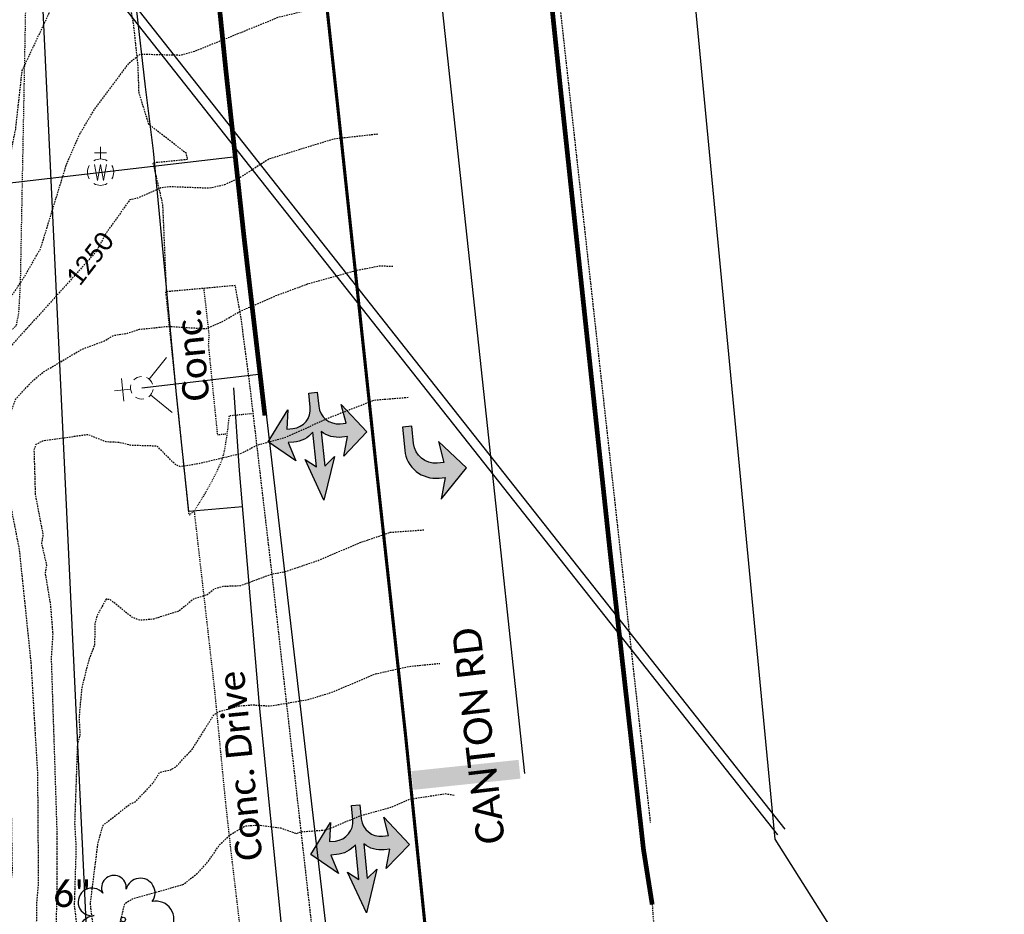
# Model space of a CAD drawing. Header units: feet. Extents: x 2262913 to 2469997, y 259999 to 435293.
# Tile 144 of 147: x 2468876 to 2468980, y 263405 to 263500. Entities that reach past the tile are written whole.
import ezdxf
from ezdxf.enums import TextEntityAlignment as Align

# ---------------------------------------------------------------- set-up
doc = ezdxf.new("R2010")
doc.units = ezdxf.units.FT
doc.header["$MEASUREMENT"] = 0
for name, pattern in [('dsolidcl', [0]), ('gasex', [0]), ('OhDOT_USTN1', [0.054999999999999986, 0.014, -0.04099999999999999]), ('OhDOT_USTN3', [0.22, 0.165, -0.055]), ('OhDOT_USTN5', [0.11, 0.055, -0.055]), ('ohelecex', [0]), ('ohteleex', [0]), ('rowex', [0]), ('waterex', [0])]:
    doc.linetypes.add(name, pattern=pattern)
doc.layers.add('0_View_Frame_Border', color=7, linetype='Continuous', plot=False)
for name, color, linetype in [('DT_X_Contour_Major', 132, 'OhDOT_USTN3'), ('DT_X_Contour_Minor', 136, 'OhDOT_USTN3'), ('DT_X_Contour_Text', 7, 'Continuous'), ('PM_X_Cells', 7, 'Continuous'), ('PM_X_CL_Double_Solid', 2, 'dsolidcl'), ('PM_X_Stop_Line', 7, 'Continuous'), ('PV_X_Driveway', 7, 'OhDOT_USTN5'), ('PV_X_EOP', 7, 'OhDOT_USTN3'), ('PV_X_Text', 7, 'Continuous'), ('PV_X_Walk', 120, 'OhDOT_USTN5'), ('RW_X_Fee_RW', 6, 'rowex'), ('RW_X_Text', 7, 'Continuous'), ('UT_X_Gas', 2, 'gasex'), ('UT_X_Overhead_Electric', 1, 'ohelecex'), ('UT_X_Overhead_Telecom', 30, 'ohteleex'), ('UT_X_Water', 133, 'waterex'), ('UT_X_Water_Cells', 131, 'Continuous'), ('VG_X_Cells', 3, 'Continuous'), ('VG_X_Flower_Bed', 3, 'OhDOT_USTN1'), ('VG_X_Text', 7, 'Continuous')]:
    doc.layers.add(name, color=color, linetype=linetype)
doc.styles.add('Simplex Normal (0.14)', font='calibri.ttf', dxfattribs={"height": 0.14})
doc.styles.add('Straight Normal (0.14) Font 30', font='calibri.ttf', dxfattribs={"height": 0.14})
doc.styles.add('Straight-Normal', font='calibri.ttf', dxfattribs={"height": 0.14})
picture_1 = doc.add_image_def('image1.tif', size_in_pixel=(5000, 5000))
picture_2 = doc.add_image_def('image2.jpg', size_in_pixel=(1570, 936))
picture_3 = doc.add_image_def('image3.jpg', size_in_pixel=(1570, 936))

# ---------------------------------------------------------------- blocks, each defined once
blk = doc.blocks.new('TREE')
at = {"linetype": 'Continuous'}
blk.add_circle((0, 0), 0.012, dxfattribs=at)
for centre, radius, start, end in [((-0.04918672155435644, 0.1683766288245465), 0.06583849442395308, 354.0046972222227, 205.9741166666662), ((0.09130802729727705, 0.1414521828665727), 0.07764901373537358, 323.8299555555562, 165.0376027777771), ((-0.1654724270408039, 0.09320178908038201), 0.07353570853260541, 39.06254444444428, 279.5412388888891), ((0.173012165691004, 0.001797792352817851), 0.09573570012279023, 259.1453111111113, 101.459613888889), ((-0.1426726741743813, -0.07743288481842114), 0.09868828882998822, 96.17219444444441, 320.5737111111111), ((0.04731863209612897, -0.1302604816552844), 0.1141857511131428, 184.9475722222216, 19.45715277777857)]:
    blk.add_arc(centre, radius, start, end, dxfattribs=at)
blk = doc.blocks.new('FH')
at = {"layer": 'UT_X_Water_Cells', "color": 133, "linetype": 'Continuous', "lineweight": 0}
for p, q in [((-8.333333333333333e-05, 0.06016666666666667), (-8.333333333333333e-05, 0.1461666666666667)), ((0.05991666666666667, 0.1031666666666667), (-0.06008333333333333, 0.1031666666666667)), ((-0.04233333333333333, -0.04241666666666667), (-0.1463333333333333, -0.1463333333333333)), ((0.04225, -0.04241666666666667), (0.14625, -0.1463333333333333))]:
    blk.add_line(p, q, dxfattribs=at)
for start, end in [(68.13946111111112, 112.0379833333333), (140.0209916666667, 184.0629333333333), (356.016475, 39.98885277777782), (211.8787722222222, 255.8479305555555), (283.8238944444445, 329.9096694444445)]:
    blk.add_arc((0, 0), 0.06, start, end, dxfattribs=at)
blk = doc.blocks.new('WGV')
at = {"layer": 'UT_X_Water_Cells', "color": 133, "linetype": 'Continuous', "lineweight": 0}
for p, q in [((0, 0.06999999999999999), (0, 0.1335833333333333)), ((0.03175, 0.1018333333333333), (-0.03183333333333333, 0.1018333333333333))]:
    blk.add_line(p, q, dxfattribs=at)
at = {"layer": 'UT_X_Water_Cells', "color": 133, "linetype": 'Continuous', "lineweight": 0, "flags": 128}
blk.add_lwpolyline([(-0.03183333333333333, 0.041), (-0.01591666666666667, -0.04516666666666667), (0, 0.041), (0.016, -0.04516666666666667), (0.03183333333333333, 0.041)], dxfattribs=at)
at = {"layer": 'UT_X_Water_Cells', "color": 133, "linetype": 'Continuous', "lineweight": 0}
for start, end in [(60.01836111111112, 120.0157416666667), (330.0183611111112, 29.98163888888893), (239.9842583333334, 299.9816388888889)]:
    blk.add_arc((-2.126367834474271e-05, 7.501006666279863e-05), 0.07000065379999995, start, end, dxfattribs=at)
at = {"layer": 'UT_X_Water_Cells', "color": 133, "linetype": 'Continuous', "lineweight": 0, "extrusion": (0, 0, -1)}
blk.add_arc((2.126367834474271e-05, 7.501006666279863e-05), 0.07000065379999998, 330.0183611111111, 29.98163888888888, dxfattribs=at)

msp = doc.modelspace()

# ---------------------------------------------------------------- hatches: boundary and pattern name
at = {"layer": 'PM_X_Cells'}
h = msp.add_hatch(color=256, dxfattribs=at)
h.dxf.hatch_style = 1
edge = h.paths.add_edge_path()
edge.add_line((2468906.178313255, 263460.6475344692), (2468907.073764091, 263460.7379099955))
edge.add_line((2468907.073764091, 263460.7379099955), (2468907.225142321, 263459.2380375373))
edge.add_arc((2468909.281733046, 263459.4473161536), 2.067211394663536, 185.8104162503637, 275.7631823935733)
edge.add_line((2468909.489316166, 263457.3905536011), (2468910.118907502, 263457.4540966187))
edge.add_line((2468910.118907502, 263457.4540966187), (2468909.617982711, 263459.4297813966))
edge.add_line((2468909.617982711, 263459.4297813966), (2468912.323973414, 263456.5187957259))
edge.add_line((2468912.323973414, 263456.5187957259), (2468909.868982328, 263453.9553149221))
edge.add_line((2468909.868982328, 263453.9553149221), (2468910.26350835, 263456.0213752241))
edge.add_line((2468910.26350835, 263456.0213752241), (2468909.666498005, 263455.9614936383))
edge.add_arc((2468909.323398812, 263458.8946652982), 2.953169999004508, 231.7166301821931, 276.67168842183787, ccw=False)
edge.add_line((2468907.493758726, 263456.5765561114), (2468907.864549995, 263452.9027148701))
edge.add_line((2468907.864549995, 263452.9027148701), (2468908.881051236, 263453.9098799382))
edge.add_line((2468908.881051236, 263453.9098799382), (2468907.778326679, 263449.2757236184))
edge.add_line((2468907.778326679, 263449.2757236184), (2468905.771846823, 263453.5960760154))
edge.add_line((2468905.771846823, 263453.5960760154), (2468906.969099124, 263452.8123393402))
edge.add_line((2468906.969099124, 263452.8123393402), (2468906.59830789, 263456.4861805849))
edge.add_arc((2468904.342363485, 263458.3919423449), 2.953169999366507, 274.8547083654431, 319.80976660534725, ccw=False)
edge.add_line((2468904.592288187, 263455.4493668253), (2468903.995352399, 263455.3887465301))
edge.add_line((2468903.995352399, 263455.3887465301), (2468904.794760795, 263453.4431869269))
edge.add_line((2468904.794760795, 263453.4431869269), (2468901.877046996, 263455.4644145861))
edge.add_line((2468901.877046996, 263455.4644145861), (2468903.946793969, 263458.857403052))
edge.add_line((2468903.946793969, 263458.857403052), (2468903.850751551, 263456.8214679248))
edge.add_line((2468903.850751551, 263456.8214679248), (2468904.480342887, 263456.8850109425))
edge.add_arc((2468904.272758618, 263458.9417733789), 2.067211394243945, 275.763214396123, 365.7159805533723)
edge.add_line((2468906.329691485, 263459.1476620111), (2468906.178313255, 263460.6475344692))
h = msp.add_hatch(color=256, dxfattribs=at)
h.dxf.hatch_style = 1
edge = h.paths.add_edge_path()
edge.add_line((2468916.105986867, 263457.0418161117), (2468916.345425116, 263454.5747078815))
edge.add_arc((2468919.612039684, 263454.8920307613), 3.281990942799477, 185.5483725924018, 276.4395550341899)
edge.add_line((2468919.980131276, 263451.6307467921), (2468920.643686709, 263451.6951462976))
edge.add_line((2468920.643686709, 263451.6951462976), (2468920.196518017, 263449.4012229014))
edge.add_line((2468920.196518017, 263449.4012229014), (2468922.888829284, 263452.7168011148))
edge.add_line((2468922.888829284, 263452.7168011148), (2468919.940008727, 263455.4949421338))
edge.add_line((2468919.940008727, 263455.4949421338), (2468920.489129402, 263453.2876638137))
edge.add_line((2468920.489129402, 263453.2876638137), (2468919.789317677, 263453.2197455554))
edge.add_arc((2468919.567441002, 263455.5059039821), 2.296900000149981, 185.5433197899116, 275.5433197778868, ccw=False)
edge.add_line((2468917.281282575, 263455.2840273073), (2468917.10131025, 263457.1384144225))
edge.add_line((2468917.10131025, 263457.1384144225), (2468916.105986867, 263457.0418161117))
h = msp.add_hatch(color=256, dxfattribs=at)
h.dxf.hatch_style = 1
edge = h.paths.add_edge_path()
edge.add_line((2468910.689744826, 263416.8892650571), (2468911.585195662, 263416.9796405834))
edge.add_line((2468911.585195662, 263416.9796405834), (2468911.736573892, 263415.4797681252))
edge.add_arc((2468913.793164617, 263415.6890467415), 2.067211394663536, 185.8104162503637, 275.7631823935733)
edge.add_line((2468914.000747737, 263413.632284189), (2468914.630339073, 263413.6958272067))
edge.add_line((2468914.630339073, 263413.6958272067), (2468914.129414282, 263415.6715119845))
edge.add_line((2468914.129414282, 263415.6715119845), (2468916.835404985, 263412.7605263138))
edge.add_line((2468916.835404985, 263412.7605263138), (2468914.380413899, 263410.19704551))
edge.add_line((2468914.380413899, 263410.19704551), (2468914.774939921, 263412.263105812))
edge.add_line((2468914.774939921, 263412.263105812), (2468914.177929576, 263412.2032242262))
edge.add_arc((2468913.834830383, 263415.1363958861), 2.953169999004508, 231.7166301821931, 276.67168842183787, ccw=False)
edge.add_line((2468912.005190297, 263412.8182866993), (2468912.375981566, 263409.144445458))
edge.add_line((2468912.375981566, 263409.144445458), (2468913.392482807, 263410.1516105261))
edge.add_line((2468913.392482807, 263410.1516105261), (2468912.28975825, 263405.5174542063))
edge.add_line((2468912.28975825, 263405.5174542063), (2468910.283278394, 263409.8378066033))
edge.add_line((2468910.283278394, 263409.8378066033), (2468911.480530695, 263409.0540699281))
edge.add_line((2468911.480530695, 263409.0540699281), (2468911.109739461, 263412.7279111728))
edge.add_arc((2468908.853795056, 263414.6336729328), 2.953169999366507, 274.8547083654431, 319.80976660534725, ccw=False)
edge.add_line((2468909.103719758, 263411.6910974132), (2468908.50678397, 263411.630477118))
edge.add_line((2468908.50678397, 263411.630477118), (2468909.306192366, 263409.6849175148))
edge.add_line((2468909.306192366, 263409.6849175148), (2468906.388478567, 263411.706145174))
edge.add_line((2468906.388478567, 263411.706145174), (2468908.45822554, 263415.0991336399))
edge.add_line((2468908.45822554, 263415.0991336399), (2468908.362183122, 263413.0631985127))
edge.add_line((2468908.362183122, 263413.0631985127), (2468908.991774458, 263413.1267415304))
edge.add_arc((2468908.784190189, 263415.1835039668), 2.067211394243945, 275.763214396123, 365.7159805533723)
edge.add_line((2468910.841123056, 263415.389392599), (2468910.689744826, 263416.8892650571))

# ---------------------------------------------------------------- linework, layer by layer
at = {"layer": 'DT_X_Contour_Major', "flags": 128}
for points in [[(2468913.488282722, 263488.1038683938), (2468908.820753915, 263487.5833227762), (2468901.969831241, 263485.4727561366), (2468898.875120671, 263483.5101342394), (2468897.246125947, 263482.737567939), (2468895.647378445, 263482.3638042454), (2468891.380341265, 263482.5260807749), (2468890.488244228, 263482.4105272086), (2468888.052747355, 263481.3306310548), (2468887.193626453, 263481.1446760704), (2468884.68982859, 263477.6318559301), (2468883.613280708, 263475.6307214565), (2468873.032869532, 263463.9012137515), (2468871.384325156, 263461.8761088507), (2468870.395674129, 263460.0344297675), (2468870.149485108, 263455.8012774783), (2468870.679472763, 263453.7505407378), (2468872.723667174, 263447.5573202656), (2468873.303683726, 263444.5769228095), (2468874.547041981, 263421.1815861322), (2468874.705852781, 263409.8708179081), (2468874.393059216, 263407.0274042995), (2468874.145141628, 263396.8658907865), (2468874.383624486, 263392.5289603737), (2468874.003973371, 263387.0971632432), (2468873.547476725, 263385.8608271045), (2468873.473525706, 263385.0475146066), (2468873.663049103, 263384.1203037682), (2468873.110473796, 263381.6387249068), (2468871.086403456, 263376.1454185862), (2468870.173953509, 263374.7198427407), (2468867.337687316, 263371.6052773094), (2468863.811566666, 263369.5894448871), (2468860.55097417, 263368.6999062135), (2468848.731585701, 263367.9401471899), (2468842.090905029, 263368.1097230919), (2468835.899404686, 263368.6261508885), (2468828.843914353, 263369.7871709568), (2468822.371332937, 263370.2276948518), (2468819.714269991, 263370.1770817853), (2468816.69332179, 263369.6807114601), (2468813.996648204, 263369.4433412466), (2468807.124019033, 263369.886603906), (2468804.568693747, 263369.7687024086), (2468799.812008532, 263368.794017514), (2468793.497061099, 263367.9848065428), (2468785.948954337, 263367.9800269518), (2468780.265201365, 263368.2054581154), (2468764.270908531, 263370.9861796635), (2468761.052054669, 263371.2190814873), (2468758.801335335, 263371.1278196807), (2468757.524048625, 263370.8744592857), (2468755.19079175, 263369.6534907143), (2468754.006214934, 263368.8201712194), (2468752.869463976, 263367.2997400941), (2468750.437924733, 263361.9741332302), (2468748.293729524, 263359.2857313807), (2468746.161573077, 263357.4256603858), (2468744.409126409, 263356.1776112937), (2468741.355792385, 263354.8396644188), (2468740.436687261, 263354.053699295), (2468740.148629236, 263352.6847152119), (2468740.173282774, 263351.0760352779), (2468741.411766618, 263348.5553566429), (2468742.236331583, 263347.3444696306), (2468743.226870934, 263346.6690641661), (2468744.889650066, 263346.0957259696), (2468747.507870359, 263345.6954593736), (2468748.005766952, 263345.3643356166), (2468747.95131465, 263344.632449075), (2468746.572701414, 263342.0936390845), (2468735.165426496, 263326.2777251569), (2468731.602625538, 263322.5493374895)], [(2468825.650987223, 263308.919141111), (2468829.385409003, 263313.8588030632), (2468833.736842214, 263321.3353290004), (2468834.749549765, 263324.101302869), (2468835.720864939, 263325.4680230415), (2468836.19291295, 263326.4359244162), (2468838.402691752, 263329.2526817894), (2468841.092932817, 263333.0908046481), (2468841.992671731, 263334.6432940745), (2468842.082791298, 263335.2566073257), (2468841.93498417, 263335.556259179), (2468840.601138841, 263336.5816995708), (2468836.590668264, 263338.5866069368), (2468813.090077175, 263348.0564550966), (2468811.319837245, 263348.9550260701), (2468809.187826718, 263350.9568345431), (2468808.536113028, 263351.8647247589), (2468808.783589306, 263352.2651544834), (2468811.928019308, 263353.3003160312), (2468819.74581458, 263354.8703028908), (2468827.328632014, 263355.7139040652), (2468837.754210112, 263355.8607134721), (2468839.476262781, 263356.1959835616), (2468842.282401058, 263356.0703763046), (2468848.780615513, 263356.8018577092), (2468851.543817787, 263357.6796308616), (2468857.957760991, 263357.5834164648), (2468861.973590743, 263357.9048748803), (2468863.987624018, 263357.8817627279), (2468865.56735375, 263357.626035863), (2468867.067106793, 263358.2610768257), (2468872.159132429, 263361.5414512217), (2468874.961331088, 263363.6879389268), (2468880.110551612, 263369.0385549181), (2468882.296712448, 263372.3419907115), (2468883.298604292, 263374.1866934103), (2468884.41072875, 263377.1623586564), (2468885.208833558, 263381.7265029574), (2468885.789241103, 263386.924562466), (2468885.537481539, 263394.4508582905), (2468886.068316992, 263400.6600287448), (2468886.214181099, 263404.6611144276), (2468886.663907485, 263406.5075960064), (2468887.493303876, 263407.0085184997), (2468892.898149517, 263408.5380015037), (2468894.382170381, 263409.7296387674), (2468895.471973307, 263410.9082135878), (2468896.714483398, 263412.7165017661), (2468897.797781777, 263413.7743550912), (2468899.416914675, 263414.7311195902), (2468900.820688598, 263414.828405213), (2468903.160233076, 263414.5244232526), (2468904.872133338, 263413.919737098), (2468905.311559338, 263414.104047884), (2468908.016997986, 263414.3061220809), (2468911.5918168, 263415.7983364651), (2468914.881859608, 263416.7063296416), (2468916.90127796, 263417.5698377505), (2468920.621255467, 263418.1520830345), (2468921.645590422, 263417.9974345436)]]:
    msp.add_lwpolyline(points, dxfattribs=at)
at = {"layer": 'DT_X_Contour_Minor', "flags": 128}
for points in [[(2468698.43505378, 263328.2515064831), (2468702.831359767, 263332.7209463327), (2468709.877700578, 263341.4398871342), (2468714.481431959, 263348.1935450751), (2468716.676155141, 263350.4650776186), (2468717.515376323, 263351.6870264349), (2468717.589772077, 263352.0434309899), (2468717.4488999, 263352.3106200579), (2468716.533645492, 263352.6018551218), (2468714.569433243, 263352.8685444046), (2468712.175038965, 263354.0936295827), (2468711.490416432, 263354.5970749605), (2468709.315608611, 263357.6032963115), (2468708.696030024, 263359.6509106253), (2468708.76709493, 263362.2779256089), (2468710.11733096, 263365.0656494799), (2468711.938062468, 263366.6890192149), (2468713.447774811, 263367.7360317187), (2468715.521286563, 263368.5974058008), (2468719.226512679, 263372.0905074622), (2468719.908663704, 263372.5018256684), (2468722.579408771, 263373.2158331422), (2468728.598619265, 263377.3850896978), (2468731.468753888, 263378.0150472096), (2468734.228538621, 263378.2589776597), (2468750.552368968, 263377.9095234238), (2468756.354169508, 263378.0722365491), (2468760.79830174, 263377.8103412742), (2468771.362494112, 263376.6133390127), (2468776.313806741, 263376.2487449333), (2468779.765685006, 263376.2972537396), (2468785.325361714, 263375.7100689), (2468788.175528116, 263375.1236924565), (2468791.255535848, 263375.0468771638), (2468800.796321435, 263375.7583616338), (2468803.706427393, 263375.749069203), (2468804.67730527, 263376.0072759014), (2468811.574312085, 263376.6152426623), (2468817.886860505, 263376.3084980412), (2468823.521441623, 263376.4422120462), (2468832.719922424, 263375.6081706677), (2468836.414761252, 263375.5430120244), (2468839.499713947, 263375.2440221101), (2468843.00193349, 263374.4305692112), (2468844.799145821, 263374.2537538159), (2468846.194463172, 263374.353444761), (2468848.047813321, 263374.779905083), (2468850.946832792, 263376.4887580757), (2468851.811772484, 263376.7179137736), (2468851.021462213, 263378.06648684), (2468849.641789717, 263382.2351217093), (2468848.079344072, 263382.2116488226), (2468846.010956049, 263382.5020267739), (2468836.010803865, 263385.0716278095), (2468862.62451715, 263385.3002857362), (2468864.949423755, 263385.5127441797), (2468862.768207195, 263389.8131460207), (2468862.181212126, 263391.4325481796), (2468861.684016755, 263395.0412363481), (2468861.954767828, 263398.385332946), (2468862.312870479, 263400.6454211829), (2468863.694408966, 263405.3823465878), (2468864.356611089, 263409.7949928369), (2468865.369227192, 263411.7805238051), (2468866.179428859, 263414.0268824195), (2468867.592560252, 263419.6033622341), (2468868.307949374, 263427.3470773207), (2468868.653157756, 263428.5646306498), (2468869.788452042, 263445.1544405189), (2468869.636259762, 263445.3642347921), (2468862.312154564, 263445.4340615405), (2468857.658807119, 263445.7092340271), (2468857.553455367, 263446.191091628), (2468858.367785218, 263447.6798186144), (2468857.772331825, 263450.1370389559), (2468858.161218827, 263457.9221681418), (2468859.050856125, 263461.3498188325), (2468860.497862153, 263464.9637090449), (2468861.57691594, 263466.8892621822), (2468863.596154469, 263468.0815606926), (2468864.424626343, 263469.1235593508), (2468865.904990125, 263469.9247065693), (2468868.750406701, 263470.9240845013), (2468870.840808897, 263471.3644425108), (2468871.22973763, 263471.8888214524), (2468873.198132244, 263482.5836349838), (2468874.421247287, 263485.3340123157), (2468875.088882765, 263488.6416809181), (2468875.778215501, 263494.8483022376), (2468878.903405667, 263501.5168819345), (2468882.011579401, 263506.3876356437), (2468883.352687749, 263507.7687640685), (2468884.398887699, 263508.3656194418), (2468885.765398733, 263508.6788555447), (2468886.47907704, 263509.3565651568), (2468889.486816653, 263509.478907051), (2468896.219702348, 263512.5683999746), (2468904.545978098, 263515.3972819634), (2468910.207767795, 263516.170435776)], [(2468714.785320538, 263325.2237073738), (2468716.847280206, 263327.3773989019), (2468720.023834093, 263331.214180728), (2468731.426331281, 263346.6953057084), (2468731.933673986, 263347.6020891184), (2468732.116220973, 263348.3910780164), (2468731.668300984, 263348.8500907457), (2468727.768449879, 263349.8212014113), (2468727.010803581, 263350.4498121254), (2468724.608467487, 263353.3561806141), (2468724.154027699, 263354.2539795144), (2468724.074442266, 263355.423547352), (2468724.250615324, 263356.9049512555), (2468724.61853415, 263358.1788832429), (2468725.038976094, 263358.7171687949), (2468728.599176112, 263359.8006481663), (2468730.76016524, 263360.2500995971), (2468733.342483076, 263361.5428283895), (2468733.811977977, 263362.0443018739), (2468734.772030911, 263362.6407743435), (2468736.742859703, 263364.9664204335), (2468738.38768206, 263366.5454618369), (2468740.051263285, 263368.592300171), (2468740.5009687, 263368.8795832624), (2468741.467327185, 263370.6310359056), (2468742.971262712, 263372.3712965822), (2468744.321325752, 263373.1430554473), (2468745.887743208, 263373.674052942), (2468754.57711581, 263374.6251009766), (2468758.255648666, 263374.8425721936), (2468762.406106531, 263374.5434155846), (2468769.225924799, 263373.3765477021), (2468776.433304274, 263372.6626731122), (2468782.777775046, 263371.6085304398), (2468789.737128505, 263371.120561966), (2468794.282512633, 263371.2587367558), (2468797.22969741, 263371.5413449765), (2468806.127703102, 263373.0801230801), (2468811.248961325, 263373.0747139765), (2468813.353044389, 263372.7798109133), (2468818.428216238, 263372.9672590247), (2468819.497871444, 263373.1912840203), (2468824.496059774, 263373.2122631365), (2468830.964527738, 263372.4328166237), (2468839.645094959, 263370.959095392), (2468847.252922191, 263370.5725118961), (2468860.885643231, 263371.9181834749), (2468862.731539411, 263372.4533429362), (2468864.212999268, 263373.256678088), (2468865.684907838, 263374.3482204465), (2468867.238439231, 263377.1668402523), (2468867.481870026, 263378.1361556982), (2468868.43926967, 263379.3552443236), (2468869.224334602, 263381.5113788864), (2468870.061473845, 263383.0035726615), (2468870.53356535, 263384.2618392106), (2468870.444103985, 263385.517714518), (2468871.157577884, 263407.7044002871), (2468871.411318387, 263427.7886509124), (2468871.213667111, 263445.4509882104), (2468870.209900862, 263447.5259522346), (2468869.033601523, 263449.3486934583), (2468865.446820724, 263453.6764108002), (2468864.698809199, 263454.3284734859), (2468864.425390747, 263456.2202975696), (2468864.350537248, 263458.5346737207), (2468865.270635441, 263461.2664926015), (2468866.442441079, 263463.2339461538), (2468867.730917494, 263464.7090014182), (2468871.697237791, 263467.5847262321), (2468873.061615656, 263468.8456631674), (2468874.396667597, 263470.5384550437), (2468876.0436916, 263473.0264136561), (2468877.745072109, 263476.006721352), (2468880.458771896, 263484.8330160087), (2468881.820715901, 263488.0008606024), (2468883.37377133, 263490.6242524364), (2468887.122154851, 263495.6682393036), (2468888.291051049, 263496.6046896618), (2468892.599058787, 263496.4987130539), (2468894.103962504, 263496.9235295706), (2468903.007613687, 263500.5393712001), (2468908.312766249, 263501.8207084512), (2468911.848025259, 263502.1371520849)], [(2468748.991850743, 263319.7762961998), (2468752.190753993, 263323.0406120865), (2468755.107464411, 263327.8678728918), (2468761.905175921, 263336.8520249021), (2468766.194554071, 263341.3359407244), (2468766.275146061, 263341.9636496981), (2468765.858533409, 263342.2960374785), (2468764.405038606, 263342.6357875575), (2468761.628365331, 263342.8774161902), (2468758.548042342, 263343.6834182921), (2468757.939862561, 263344.1885789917), (2468756.254427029, 263346.5638948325), (2468755.811898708, 263347.4313312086), (2468755.58754959, 263351.4265700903), (2468756.651713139, 263354.0139258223), (2468758.556071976, 263355.701580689), (2468759.593861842, 263356.3235110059), (2468761.223394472, 263357.7531962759), (2468763.916299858, 263361.2303110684), (2468766.80904157, 263363.7691160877), (2468769.95756118, 263365.6092705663), (2468770.981415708, 263365.7805858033), (2468778.034146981, 263365.5559220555), (2468782.024764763, 263365.2580269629), (2468788.210428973, 263365.243216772), (2468795.022337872, 263365.5188184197), (2468798.575306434, 263365.888533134), (2468800.338333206, 263366.2348002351), (2468801.696705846, 263366.7432212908), (2468804.860254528, 263367.1666100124), (2468814.884578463, 263366.9755265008), (2468819.874712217, 263367.4546553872), (2468823.085878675, 263367.5540585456), (2468840.435198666, 263366.0204857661), (2468847.606175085, 263365.6171247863), (2468856.4858462, 263366.0235344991), (2468863.101324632, 263366.7930206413), (2468865.887031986, 263367.772760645), (2468867.815012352, 263368.7474459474), (2468871.365230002, 263371.9532589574), (2468873.25567488, 263374.4629667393), (2468875.007577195, 263378.3372550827), (2468876.252443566, 263382.8058743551), (2468877.35201787, 263389.1829867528), (2468877.190684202, 263397.1403774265), (2468877.34735821, 263406.6617983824), (2468877.520275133, 263408.6105671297), (2468877.437389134, 263420.2548411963), (2468876.739866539, 263432.0009026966), (2468875.492735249, 263444.0593138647), (2468874.124906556, 263451.04292751), (2468873.886681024, 263453.1272102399), (2468873.923492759, 263455.0647312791), (2468874.535445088, 263458.4497114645), (2468875.094579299, 263460.0341314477), (2468876.896978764, 263461.954000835), (2468878.034851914, 263462.8863859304), (2468882.089810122, 263465.2855868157), (2468884.466714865, 263466.1651643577), (2468885.481554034, 263466.7643508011), (2468886.854099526, 263466.9750337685), (2468888.206009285, 263467.407244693), (2468891.255081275, 263467.727567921), (2468895.255432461, 263467.4723338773), (2468897.024672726, 263468.2394317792), (2468898.891859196, 263469.3292578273), (2468902.68103468, 263470.9782187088), (2468906.030390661, 263472.2173405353), (2468911.1963398, 263473.6552431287), (2468913.621137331, 263474.1316283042), (2468915.111015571, 263474.1147290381)], [(2468916.719356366, 263460.1618431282), (2468913.061628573, 263459.8659734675), (2468908.164283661, 263457.9459955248), (2468903.600603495, 263455.8798365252), (2468900.701237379, 263455.1098136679), (2468899.006672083, 263454.2259535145), (2468894.586548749, 263453.1575243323), (2468892.576075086, 263452.8334495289), (2468892.022221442, 263453.0550246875), (2468890.073083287, 263455.0106208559), (2468887.275629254, 263455.1003546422), (2468886.040903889, 263455.405519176), (2468884.666552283, 263455.4658683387), (2468882.744416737, 263456.2235158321), (2468878.017084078, 263455.5715667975), (2468877.234623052, 263455.2040722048), (2468877.024578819, 263454.6111256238), (2468877.164347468, 263449.8546948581), (2468877.982028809, 263445.5937823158), (2468877.819976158, 263444.7291668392), (2468878.351923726, 263442.3903653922), (2468878.210379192, 263441.5597489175), (2468878.771257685, 263438.1356461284), (2468879.01759126, 263435.1065135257), (2468878.852533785, 263432.4993772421), (2468879.456984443, 263414.0039934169), (2468879.458164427, 263407.6675758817), (2468879.053001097, 263393.9765275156), (2468879.24120326, 263392.6367988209), (2468879.219950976, 263386.4817510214), (2468878.869243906, 263384.9070272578), (2468878.411382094, 263380.9282578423), (2468877.735286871, 263378.1176606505), (2468876.416258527, 263374.6502349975), (2468875.346978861, 263372.9068748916), (2468872.494949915, 263369.6392692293), (2468871.120738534, 263368.402529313), (2468867.910519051, 263366.3025940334), (2468866.106692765, 263365.3139121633), (2468863.112517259, 263364.5416339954), (2468856.676465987, 263363.7035220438), (2468852.483514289, 263363.5345030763), (2468834.784666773, 263364.2644676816), (2468827.204635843, 263365.0148458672), (2468820.588434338, 263365.0991920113), (2468813.551628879, 263364.5633375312), (2468809.905958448, 263364.4677520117), (2468807.324161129, 263364.7401628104), (2468803.404378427, 263364.5106730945), (2468796.783356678, 263363.2263860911), (2468790.19109169, 263362.6678741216), (2468785.299626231, 263362.4582826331), (2468783.880732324, 263362.7038515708), (2468782.674661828, 263362.66072232), (2468778.587136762, 263361.5983810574), (2468775.478460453, 263357.6250555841), (2468774.65842936, 263356.9256104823), (2468773.407296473, 263354.8564602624), (2468772.490519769, 263352.8722507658), (2468772.397186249, 263351.8556341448), (2468773.819818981, 263348.7235640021), (2468774.272270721, 263344.2615978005), (2468774.650099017, 263343.2788197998), (2468776.112305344, 263341.114386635), (2468776.343302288, 263341.2476451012), (2468781.282709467, 263339.9125947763), (2468785.221272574, 263339.4654833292), (2468785.579969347, 263339.1886262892), (2468784.845541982, 263338.196577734), (2468781.008969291, 263334.9272540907), (2468776.123605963, 263329.9451045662), (2468772.791381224, 263325.4291884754), (2468770.770989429, 263321.8033189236), (2468769.078422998, 263319.4383888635), (2468766.855375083, 263316.9823602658)], [(2468918.375432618, 263446.1020877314), (2468914.77238842, 263445.8369311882), (2468911.579337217, 263444.7499243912), (2468907.147113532, 263442.8642652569), (2468903.647384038, 263441.668295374), (2468902.178505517, 263441.4002156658), (2468898.912074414, 263440.1904301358), (2468897.053218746, 263440.115178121), (2468896.113476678, 263439.8408397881), (2468895.400225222, 263439.2420243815), (2468893.947212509, 263438.7949047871), (2468892.398512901, 263437.5173506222), (2468889.692950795, 263436.6689168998), (2468888.273932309, 263436.5311335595), (2468887.398757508, 263436.8807267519), (2468885.091426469, 263438.7550164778), (2468884.675463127, 263438.7678871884), (2468883.689415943, 263436.9958519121), (2468883.486635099, 263436.1571462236), (2468883.451024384, 263433.9090943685), (2468882.831113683, 263432.3256306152), (2468882.085571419, 263429.3426140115), (2468881.807623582, 263426.2628740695), (2468881.897760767, 263424.4197300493), (2468881.628526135, 263423.3490433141), (2468881.335974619, 263414.9658566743), (2468881.484052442, 263412.3761160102), (2468881.296286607, 263406.2681522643), (2468881.56958233, 263404.0158084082), (2468880.976935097, 263395.5758319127), (2468881.205932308, 263386.5881018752), (2468880.953215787, 263382.6569527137), (2468880.434716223, 263379.3906166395), (2468879.864546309, 263376.9547070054), (2468878.8927519, 263374.7795096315), (2468877.916630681, 263373.2474271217), (2468875.113130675, 263369.8893882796), (2468871.902534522, 263366.5983488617), (2468869.213624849, 263364.4372963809), (2468866.174663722, 263362.8383022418), (2468862.67643508, 263362.2276087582), (2468858.520696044, 263361.7449950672), (2468855.096893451, 263361.5769238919), (2468837.718071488, 263361.9788185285), (2468831.81304281, 263362.2881515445), (2468828.001641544, 263362.6862781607), (2468818.312908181, 263362.6002665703), (2468811.349540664, 263362.0375721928), (2468805.453365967, 263362.1453002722), (2468803.110400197, 263362.0046691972), (2468794.377914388, 263359.864218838), (2468791.428382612, 263359.4513254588), (2468785.063132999, 263355.9933046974), (2468783.48470938, 263355.5116377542), (2468783.312524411, 263355.2323718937), (2468783.504493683, 263353.0642436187), (2468783.868235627, 263351.6477131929), (2468785.55387638, 263348.9799845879), (2468787.229452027, 263347.2546545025), (2468788.281677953, 263346.4644375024), (2468790.208818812, 263343.8888698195), (2468795.414265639, 263339.0880882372), (2468796.299277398, 263338.8042410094), (2468797.489626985, 263338.8358163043), (2468800.618757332, 263338.5429029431), (2468802.793200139, 263338.1442912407), (2468803.582178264, 263337.7804001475), (2468803.917899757, 263337.4540584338), (2468803.978522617, 263336.9867428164), (2468803.182077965, 263335.7798306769), (2468794.784492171, 263328.0082691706), (2468789.335694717, 263320.3694561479), (2468785.180811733, 263314.2217632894)], [(2468804.452234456, 263311.1989945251), (2468805.714225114, 263313.8507217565), (2468807.442413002, 263316.9644546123), (2468812.728972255, 263324.6191614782), (2468816.371926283, 263328.733878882), (2468819.106418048, 263331.541079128), (2468822.741634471, 263334.1899769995), (2468823.480545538, 263334.9144362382), (2468823.800428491, 263335.5729152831), (2468823.694206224, 263335.9528076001), (2468822.573865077, 263336.9751951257), (2468820.904055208, 263337.9158902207), (2468812.907352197, 263340.9189533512), (2468806.007363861, 263344.3353274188), (2468796.407296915, 263348.7704551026), (2468794.029679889, 263351.4301840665), (2468793.746772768, 263352.0532586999), (2468794.162932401, 263352.6679241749), (2468798.687635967, 263355.4866962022), (2468800.632938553, 263356.4882629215), (2468802.878671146, 263358.5947160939), (2468803.541272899, 263358.9509124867), (2468808.285104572, 263359.4515275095), (2468823.616028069, 263360.1318558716), (2468841.904343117, 263359.9025601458), (2468848.472131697, 263360.0452534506), (2468851.493237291, 263359.7313411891), (2468861.13383077, 263359.8407670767), (2468864.498813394, 263360.369603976), (2468867.624583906, 263361.3706551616), (2468870.802348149, 263362.9927065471), (2468873.005045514, 263364.7529319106), (2468876.713675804, 263368.1549621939), (2468878.839823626, 263370.875713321), (2468880.803055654, 263373.9106379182), (2468882.187589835, 263377.3604053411), (2468882.653277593, 263379.0660360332), (2468883.474561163, 263386.2543326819), (2468883.048148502, 263394.2318355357), (2468883.110673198, 263397.471476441), (2468883.646062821, 263399.5739821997), (2468883.721856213, 263400.8817019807), (2468883.010456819, 263406.4863902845), (2468883.817046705, 263412.9047614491), (2468884.363493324, 263414.8054669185), (2468887.22938081, 263417.0600922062), (2468887.822917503, 263417.3111675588), (2468889.698904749, 263419.3424168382), (2468890.355923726, 263420.4172891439), (2468891.487913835, 263420.6834132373), (2468892.130077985, 263421.0210806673), (2468893.882370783, 263422.9694635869), (2468896.124773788, 263426.5508454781), (2468896.752384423, 263426.9054953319), (2468898.755161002, 263427.4571988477), (2468900.215929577, 263427.5771885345), (2468902.070825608, 263427.4524871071), (2468906.109557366, 263428.1417330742), (2468908.612107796, 263428.9064244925), (2468913.232677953, 263430.8587681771), (2468916.781705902, 263431.6510936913), (2468920.06254607, 263431.9728466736)]]:
    msp.add_lwpolyline(points, dxfattribs=at)
at = {"layer": 'PM_X_Cells'}
for points, elevation in [([(2468906.178313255, 263460.6475344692), (2468907.073764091, 263460.7379099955), (2468907.225142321, 263459.2380375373, 0.4139721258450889), (2468909.489316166, 263457.3905536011), (2468910.118907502, 263457.4540966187), (2468909.617982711, 263459.4297813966), (2468912.323973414, 263456.5187957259), (2468909.868982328, 263453.9553149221), (2468910.26350835, 263456.0213752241), (2468909.666498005, 263455.9614936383, -0.1987085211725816), (2468907.493758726, 263456.5765561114), (2468907.864549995, 263452.9027148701), (2468908.881051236, 263453.9098799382), (2468907.778326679, 263449.2757236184), (2468905.771846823, 263453.5960760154), (2468906.969099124, 263452.8123393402), (2468906.59830789, 263456.4861805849, -0.1987085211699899), (2468904.592288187, 263455.4493668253), (2468903.995352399, 263455.3887465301), (2468904.794760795, 263453.4431869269), (2468901.877046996, 263455.4644145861), (2468903.946793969, 263458.857403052), (2468903.850751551, 263456.8214679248), (2468904.480342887, 263456.8850109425, 0.413972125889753), (2468906.329691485, 263459.1476620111), (2468906.178313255, 263460.6475344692)], 1252.641737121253), ([(2468916.105986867, 263457.0418161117), (2468916.345425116, 263454.5747078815, 0.4187766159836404), (2468919.980131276, 263451.6307467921), (2468920.643686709, 263451.6951462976), (2468920.196518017, 263449.4012229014), (2468922.888829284, 263452.7168011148), (2468919.940008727, 263455.4949421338), (2468920.489129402, 263453.2876638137), (2468919.789317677, 263453.2197455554, -0.4142135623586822), (2468917.281282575, 263455.2840273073), (2468917.10131025, 263457.1384144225), (2468916.105986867, 263457.0418161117)], 1252.558321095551), ([(2468910.689744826, 263416.8892650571), (2468911.585195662, 263416.9796405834), (2468911.736573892, 263415.4797681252, 0.4139721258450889), (2468914.000747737, 263413.632284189), (2468914.630339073, 263413.6958272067), (2468914.129414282, 263415.6715119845), (2468916.835404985, 263412.7605263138), (2468914.380413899, 263410.19704551), (2468914.774939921, 263412.263105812), (2468914.177929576, 263412.2032242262, -0.1987085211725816), (2468912.005190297, 263412.8182866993), (2468912.375981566, 263409.144445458), (2468913.392482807, 263410.1516105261), (2468912.28975825, 263405.5174542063), (2468910.283278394, 263409.8378066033), (2468911.480530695, 263409.0540699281), (2468911.109739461, 263412.7279111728, -0.1987085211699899), (2468909.103719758, 263411.6910974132), (2468908.50678397, 263411.630477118), (2468909.306192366, 263409.6849175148), (2468906.388478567, 263411.706145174), (2468908.45822554, 263415.0991336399), (2468908.362183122, 263413.0631985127), (2468908.991774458, 263413.1267415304, 0.413972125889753), (2468910.841123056, 263415.389392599), (2468910.689744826, 263416.8892650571)], 1252.641737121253)]:
    msp.add_lwpolyline(points, format="xyb", dxfattribs=dict(at, elevation=elevation))
at = {"layer": 'PM_X_CL_Double_Solid'}
msp.add_lwpolyline([(2468929.072043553, 263420.2893564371), (2468925.008034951, 263458.1965752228), (2468918.142327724, 263521.7352539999), (2468911.465048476, 263584.4314121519), (2468907.227601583, 263620.8010108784), (2468897.832940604, 263691.7581197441)], dxfattribs=at)
at = {"layer": 'PM_X_Stop_Line'}
for points, const_width in [([(2468901.515073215, 263458.2573236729), (2468899.338606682, 263476.8427624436), (2468897.371679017, 263494.917934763), (2468894.720327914, 263520.8758485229), (2468891.90076659, 263547.0944890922), (2468888.450848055, 263579.9154816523), (2468885.593709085, 263607.0970327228), (2468885.533020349, 263607.6743983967), (2468876.051681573, 263713.013428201), (2468872.19605137, 263771.6679594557), (2468869.088467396, 263804.9424416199), (2468861.969522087, 263869.3090749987)], 0.5), ([(2468942.584832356, 263406.3877801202), (2468941.658228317, 263412.2503823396), (2468938.12371714, 263443.7293465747), (2468932.954484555, 263492.0392679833), (2468928.523947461, 263534.2962972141), (2468923.155491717, 263583.2549803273), (2468920.149951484, 263608.6739593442), (2468915.140634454, 263647.8725167)], 0.5), ([(2468920.032291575, 263389.1809208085), (2468916.424590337, 263424.3950969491), (2468913.314938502, 263452.8234032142), (2468909.317971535, 263490.2773808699), (2468904.74545051, 263532.3837984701), (2468898.384881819, 263591.8402966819), (2468894.460673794, 263628.5224989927)], 0.3333)]:
    msp.add_lwpolyline(points, dxfattribs=dict(at, const_width=const_width))
at = {"layer": 'PM_X_Stop_Line', "const_width": 2, "flags": 128}
msp.add_lwpolyline([(2468928.512864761, 263420.7399092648), (2468917.152904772, 263419.5491318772)], dxfattribs=at)
at = {"layer": 'PV_X_Driveway', "flags": 128}
msp.add_lwpolyline([(2468900.283137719, 263458.44), (2468900.283137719, 263458.44), (2468899.96, 263458.44), (2468897.71, 263458.21), (2468897.53, 263456.55), (2468897.39, 263455.66), (2468897.23, 263454.64), (2468897.02, 263453.76), (2468896.8, 263453.17), (2468896.15, 263451.78), (2468895.41, 263450.41), (2468894.01, 263448.12), (2468896.15, 263429.31), (2468897.31, 263417.4), (2468897.88, 263412.2), (2468899.07, 263402.19), (2468900.41, 263389.69)], dxfattribs=at)
at = {"layer": 'PV_X_EOP'}
msp.add_lwpolyline([(2468913.637074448, 263674.5716520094), (2468942.378248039, 263415.0855410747)], dxfattribs=at)
at = {"layer": 'PV_X_EOP', "flags": 128}
msp.add_lwpolyline([(2468907.860663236, 263382.2467060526), (2468908.04, 263384.06), (2468908.11, 263386.52), (2468908, 263388.94), (2468907.79, 263391.9), (2468906.72, 263402.17), (2468902.35, 263440.83), (2468899.87, 263461.96), (2468898.97, 263468.74), (2468898.37, 263472.05), (2468895.07, 263471.75), (2468891.86, 263471.46), (2468891.09, 263471.39), (2468890.7, 263480.59), (2468889.67, 263485.09), (2468893.33, 263485.45), (2468893.19, 263486.06), (2468889.21, 263489.15), (2468888.17, 263492.5), (2468888.07, 263495.35), (2468887.59, 263499.83), (2468886.92, 263503.28), (2468886.34, 263504.68), (2468886, 263506.45), (2468886.15, 263507.97), (2468885.64, 263509.69), (2468885.11, 263514.1), (2468885.35, 263518.18), (2468885.07, 263520.76), (2468883.81, 263526.29), (2468885.04, 263527.58), (2468883.87, 263536.89), (2468883.09, 263546.64), (2468880.97, 263560.62), (2468878.98, 263560.83), (2468878.45, 263567.72), (2468878.05, 263585.58), (2468876.15, 263605.26), (2468880.17, 263605.79), (2468880.17, 263605.79), (2468880.17, 263605.79)], dxfattribs=at)
at = {"layer": 'PV_X_Walk', "flags": 128}
for points in [[(2468895.022578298, 263471.7457157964), (2468895.58, 263466.81), (2468895.51, 263465.78), (2468896.47, 263456.24), (2468897.494390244, 263456.3236236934)], [(2468894.01, 263448.12), (2468893.48, 263447.69), (2468891.01510325, 263471.3831912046), (2468891.09, 263471.39)]]:
    msp.add_lwpolyline(points, dxfattribs=at)
at = {"layer": 'PV_X_Walk'}
msp.add_lwpolyline([(2468942.584832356, 263406.3877801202, 0.4320139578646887), (2468998.780733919, 263358.9381375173), (2468998.775062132, 263363.5087318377), (2469011.804729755, 263364.5009106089, -0.0140588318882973), (2469084.590841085, 263369.3024275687, -0.01376376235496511), (2469176.505273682, 263370.5546496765, -0.04195171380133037), (2469436.109161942, 263343.0575276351)], format="xyb", dxfattribs=at)
at = {"layer": 'RW_X_Fee_RW', "flags": 128}
for points in [[(2468178.457152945, 263849.6918842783), (2468174.268964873, 263649.7357413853), (2468173.159991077, 263596.7425516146), (2468179.976433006, 263579.1544359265), (2468292.438, 263561.137), (2468467.585390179, 263532.0723899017), (2468500.465508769, 263519.7072048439), (2468620.907388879, 263440.3645428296), (2468620.686902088, 263442.6192901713), (2468671.341097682, 263446.3934711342), (2468681.780541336, 263408.7692425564), (2468689.77627549, 263404.6290495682), (2468750.734849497, 263388.7216815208), (2468798.705780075, 263362.6429144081), (2468874.107635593, 263361.7419489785), (2468883.997707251, 263373.8488057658), (2468872.828936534, 263609.8729033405)], [(2468928.018943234, 263702.0164850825), (2468955.576468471, 263413.3279697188), (2468984.256275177, 263367.930053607), (2469020.10825923, 263371.2575223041), (2469040.647809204, 263375.0265922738), (2469070.427153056, 263374.3942949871), (2469120.823927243, 263375.8251689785)]]:
    msp.add_lwpolyline(points, dxfattribs=at)
at = {"layer": 'UT_X_Gas', "flags": 128}
for points in [[(2468899.144311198, 263448.5764722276), (2468893.444, 263448.086), (2468892.157, 263460.505), (2468891.227, 263470.36), (2468889.689, 263486.356), (2468888.868, 263493.116), (2468886.955, 263509.855), (2468886.094, 263519.44), (2468876.239209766, 263616.1489221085)], [(2468905.78382798, 263358.3715712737), (2468904.471, 263385.091), (2468903.308, 263403.901), (2468900.959, 263427.486), (2468898.813, 263452.427), (2468898.224, 263461.201)]]:
    msp.add_lwpolyline(points, dxfattribs=at)
at = {"layer": 'UT_X_Overhead_Electric', "elevation": 1276.210537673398, "flags": 128}
msp.add_lwpolyline([(2468876.672245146, 263515.7758808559), (2468956.662400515, 263414.3983633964)], dxfattribs=at)
at = {"layer": 'UT_X_Overhead_Telecom', "flags": 128}
msp.add_lwpolyline([(2468875.734297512, 263515.3502270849), (2468955.877349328, 263413.7789325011)], dxfattribs=at)
at = {"layer": 'UT_X_Water', "flags": 128}
for points in [[(2468881.92136146, 263628.0477601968), (2468915.199098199, 263342.0073278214)], [(2468864.144379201, 263481.7578899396), (2468898.47594718, 263485.7519996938)], [(2468888.47, 263461.2), (2468901.160544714, 263462.676408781)]]:
    msp.add_lwpolyline(points, dxfattribs=at)
at = {"layer": 'VG_X_Flower_Bed', "flags": 128}
msp.add_lwpolyline([(2468631.464626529, 263389.8834705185), (2468632.222601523, 263390.719909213), (2468632.776311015, 263391.4581540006), (2468633.107783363, 263391.7142797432), (2468633.889850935, 263391.9485123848), (2468637.179148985, 263392.3967324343), (2468643.641564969, 263393.616566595), (2468658.136991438, 263396.6689327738), (2468668.494531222, 263398.589522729), (2468677.43030653, 263400.1085478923), (2468680.133484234, 263400.5680709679), (2468681.206592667, 263400.7504925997), (2468682.535956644, 263400.9764760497), (2468688.849843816, 263401.6167589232), (2468690.664499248, 263401.8007807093), (2468696.672792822, 263401.8153784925), (2468699.778757, 263401.2941372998), (2468702.362734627, 263400.2559805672), (2468711.339785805, 263397.0432819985), (2468720.181834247, 263393.1473104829), (2468744.95357484, 263383.5114677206), (2468755.199205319, 263379.526068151), (2468757.095935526, 263379.2691736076), (2468758.650359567, 263379.5719693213), (2468785.846471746, 263379.6501915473), (2468814.566419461, 263379.7327966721), (2468863.101788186, 263379.4647291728), (2468869.20971577, 263379.7498618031), (2468872.218608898, 263379.8903241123), (2468872.883808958, 263380.234334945), (2468873.126056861, 263380.7188080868), (2468873.146244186, 263381.2436539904), (2468873.217511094, 263383.0965069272), (2468872.90305, 263401.4230958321), (2468872.786026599, 263436.0074129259), (2468873.269891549, 263446.3248614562), (2468873.395570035, 263449.0047028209), (2468873.171838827, 263449.6815682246), (2468872.825770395, 263450.0968309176), (2468872.295132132, 263450.3390674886), (2468870.645539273, 263450.5236286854), (2468862.777529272, 263450.6980966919), (2468858.456880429, 263450.7939042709), (2468856.640582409, 263451.1825698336), (2468855.651403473, 263451.6670429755), (2468854.924659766, 263452.898412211), (2468854.985221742, 263454.6344409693), (2468855.363867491, 263465.4884446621), (2468855.363867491, 263465.4884446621), (2468855.614092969, 263466.0343391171), (2468856.08705316, 263466.2996458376), (2468857.252150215, 263466.3111809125), (2468859.778773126, 263466.3361958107), (2468873.130908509, 263466.4683889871), (2468873.594723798, 263466.4729810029), (2468874.551606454, 263467.2819295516), (2468875.152640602, 263467.7900437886), (2468875.419661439, 263469.0583310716), (2468875.601347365, 263472.2275928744), (2468876.376982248, 263512.9920966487), (2468876.549725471, 263522.0708422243), (2468876.334330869, 263530.3764752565)], dxfattribs=at)

# ---------------------------------------------------------------- block references
at = {"layer": 'UT_X_Water_Cells', "xscale": 20, "yscale": 20, "zscale": 20}
msp.add_blockref('WGV', (2468884.087, 263484.078), dxfattribs=at)
at = {"layer": 'UT_X_Water_Cells', "xscale": 20, "yscale": 20, "zscale": 20, "rotation": 95.93934162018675}
msp.add_blockref('FH', (2468888.47, 263461.2000000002), dxfattribs=at)
at = {"layer": 'VG_X_Cells', "xscale": 20, "yscale": 20, "zscale": 20}
msp.add_blockref('TREE', (2468886.49, 263404.8, 1249.82), dxfattribs=at)

# ---------------------------------------------------------------- texts
at = {"layer": 'DT_X_Contour_Text', "style": 'Simplex Normal (0.14)'}
msp.add_text('1250', height=2, rotation=52.14754987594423, dxfattribs=at).set_placement((2468882.930874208, 263474.8742014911), align=Align.MIDDLE_CENTER)
at = {"layer": 'PV_X_Text', "insert": (2468893.797184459, 263464.6991402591), "char_height": 2.799999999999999, "width": 23.46666666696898, "attachment_point": 5, "rotation": 95.74626921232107, "style": 'Straight-Normal'}
msp.add_mtext('Conc.', dxfattribs=at)
at = {"layer": 'PV_X_Text', "insert": (2468898.909780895, 263421.1021216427), "char_height": 2.799999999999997, "attachment_point": 5, "rotation": 95.56289937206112, "style": 'Straight-Normal'}
msp.add_mtext('Conc. Drive', dxfattribs=at)
at = {"layer": 'RW_X_Text', "style": 'Simplex Normal (0.14)'}
msp.add_text('CANTON RD', height=3, rotation=96.63591812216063, dxfattribs=at).set_placement((2468924.156251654, 263424.2799205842), align=Align.MIDDLE_CENTER)
at = {"layer": 'VG_X_Text', "style": 'Straight Normal (0.14) Font 30'}
msp.add_text('6"', height=2.8, dxfattribs=at).set_placement((2468881.053286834, 263407.5249103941, 94.09999999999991), align=Align.MIDDLE_CENTER)

# ---------------------------------------------------------------- pictures from other files: only their frames are drawn
at = {"layer": '0_View_Frame_Border', "transparency": 33554687}
image = msp.add_image(picture_1, insert=(2465000.248783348, 259998.96360447), size_in_units=(4997.215326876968, 4997.215326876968), dxfattribs=dict(at, brightness=68, contrast=48))
image.dxf.flags = 6
at = {"layer": '0_View_Frame_Border'}
image = msp.add_image(picture_3, insert=(2468487.561646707, 263292.3835399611), size_in_units=(950.9352146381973, 566.9269814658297), rotation=1.4999999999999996, dxfattribs=at)
image.dxf.flags = 6
image = msp.add_image(picture_2, insert=(2468562.940256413, 263087.9408564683, -1249), size_in_units=(890.0175218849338, 530.6091722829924), rotation=1.4999999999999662, dxfattribs=at)
image.dxf.flags = 6

doc.saveas('drawing.dxf')
